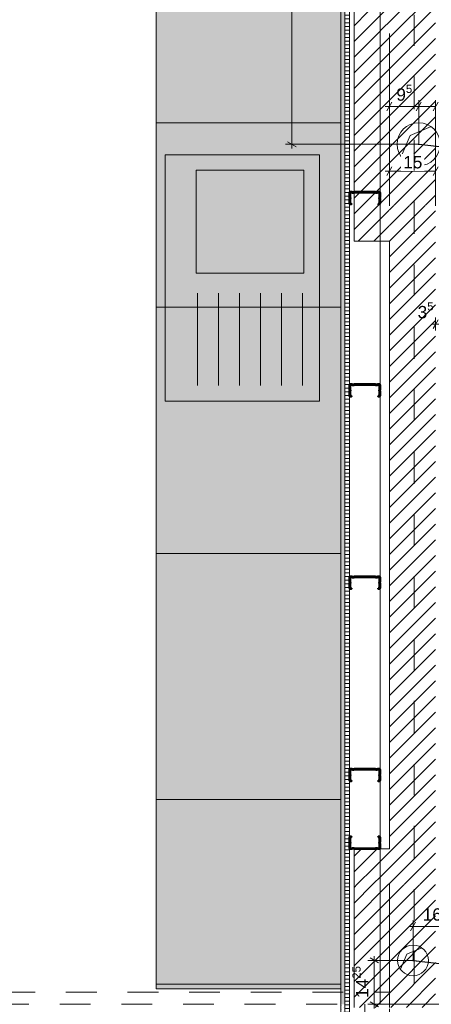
# Model space of a CAD drawing. Header units: metres. Extents: x -3.5 to 65.3, y -10.9 to 16.7.
# Tile 74 of 184: x 38.9 to 40.2, y 0.7 to 3.9. Entities that reach past the tile are written whole.
import ezdxf

# ---------------------------------------------------------------- set-up
doc = ezdxf.new("R2010")
doc.units = ezdxf.units.M
doc.header["$MEASUREMENT"] = 0
for name, pattern in [('Strichlinie doppelt', [0.218722, 0.105833, -0.042333, 0.028222, -0.042333]), ('Untersicht', [0.04, 0.03, -0.01]), ('Wipeout_Contour', [1, 0, -1])]:
    doc.linetypes.add(name, pattern=pattern)
for name, color, linetype in [('102 - Bemaßung_ Beschriftung.Detail_ Ausschnitt', 7, 'Continuous'), ('451 - Universal.Achsen Raster', 7, 'Continuous'), ('605 - Struktur.Wand Innen', 7, 'Continuous'), ('608 - Struktur.Träger', 7, 'Continuous'), ('650 - Abdeckung.Fußboden Aufbau', 7, 'Continuous'), ('653 - Abdeckung.TB Verkofferung', 7, 'Continuous'), ('660 - Unterkonstruktion.Trockenbau', 7, 'Continuous'), ('703 - Einrichtung.Möbel Küche', 7, 'Continuous'), ('Abbruch_603 - Struktur.Bodenplatte_ Decke Roh', 7, 'Continuous'), ('Abbruch_605 - Struktur.Wand Innen', 7, 'Continuous'), ('Neubau_102 - Bemaßung_ Beschriftung.Detail_ Ausschnitt', 7, 'Continuous'), ('Neubau_603 - Struktur.Bodenplatte_ Decke Roh', 7, 'Continuous'), ('Neubau_605 - Struktur.Wand Innen', 7, 'Continuous'), ('Neubau_606 - Struktur.Wand Innen Ausbau', 7, 'Continuous')]:
    doc.layers.add(name, color=color, linetype=linetype)
doc.styles.add('ERSTELLTER_STIL_1', font='txt')
doc.linetypes.add('Abbruch 1', pattern='A,0,[1,2022.0244.A_L5A-PL07.11_iB_1.OG Detail - WC ( 2.26 - 2.27 )1.Shx,S=0.000793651,R=0,X=0,Y=0],-0.1,0', length=0.1)
doc.dimstyles.new('ERSTELLTER_STIL__3', dxfattribs={"dimtxt": 0.04, "dimasz": 0.02128, "dimexe": 0.18, "dimexo": 0.0625, "dimgap": 0, "dimtad": 1, "dimtih": 1, "dimtoh": 1, "dimzin": 0, "dimdsep": 46, "dimtxsty": 'ERSTELLTER_STIL_1', "dimblk": 'ARROWHEAD_2', "dimblk1": 'ARROWHEAD_2', "dimblk2": 'ARROWHEAD_2', "dimcen": 0.09, "dimse1": 1, "dimse2": 1, "dimclrd": 7, "dimclre": 7, "dimclrt": 7, "dimazin": 0, "dimtfac": 1, "dimtdec": 4, "dimtmove": 0, "dimatfit": 3, "dimfxl": 1, "dimtolj": 1, "dimtzin": 0, "dimarcsym": 0})
doc.dimstyles.new('ERSTELLTER_STIL__5', dxfattribs={"dimtxt": 0.04, "dimasz": 0.02128, "dimexe": 0.18, "dimexo": 0.0625, "dimgap": 0, "dimtad": 1, "dimtih": 1, "dimtoh": 1, "dimzin": 0, "dimdsep": 46, "dimtxsty": 'ERSTELLTER_STIL_1', "dimblk": 'ARROWHEAD_2', "dimblk1": 'ARROWHEAD_2', "dimblk2": 'ARROWHEAD_2', "dimcen": 0.09, "dimclrd": 7, "dimclre": 7, "dimclrt": 7, "dimazin": 0, "dimtfac": 1, "dimtdec": 4, "dimtmove": 0, "dimatfit": 3, "dimfxl": 1, "dimtolj": 1, "dimtzin": 0, "dimarcsym": 0})
doc.dimstyles.new('ERSTELLTER_STIL__6', dxfattribs={"dimtxt": 0.04, "dimasz": 0.02128, "dimexe": 0.18, "dimexo": 0.0625, "dimgap": 0, "dimtad": 1, "dimzin": 0, "dimdsep": 46, "dimtxsty": 'ERSTELLTER_STIL_1', "dimblk": 'ARROWHEAD_2', "dimblk1": 'ARROWHEAD_2', "dimblk2": 'ARROWHEAD_2', "dimcen": 0.09, "dimclrd": 7, "dimclre": 7, "dimclrt": 7, "dimazin": 0, "dimtfac": 1, "dimtdec": 4, "dimtmove": 0, "dimatfit": 3, "dimfxl": 1, "dimtolj": 1, "dimtzin": 0, "dimarcsym": 0})
doc.dimstyles.new('ERSTELLTER_STIL__7', dxfattribs={"dimtxt": 0.18, "dimasz": 0.010944, "dimexe": 0.18, "dimexo": 0.0625, "dimgap": 0, "dimtad": 0, "dimtih": 1, "dimtoh": 1, "dimdec": 4, "dimzin": 0, "dimdsep": 46, "dimcen": 0.09, "dimadec": 0, "dimazin": 0, "dimtfac": 1, "dimtdec": 4, "dimtmove": 0, "dimatfit": 3, "dimldrblk": 'ARROWHEAD_11', "dimfxl": 1, "dimtolj": 1, "dimtzin": 0, "dimarcsym": 0})
pattern_1 = [(45, (0, 0), (-0.025455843, 0.025455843), [])]
pattern_2 = [(45, (0, 0), (-0.0070710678, 0.0070710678), [0, -0.01])]
pattern_3 = [(0, (0, 0), (0, 0.0120000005), [])]

# ---------------------------------------------------------------- blocks, each defined once
blk = doc.blocks.new('*D332')
at = {"layer": '102 - Bemaßung_ Beschriftung.Detail_ Ausschnitt', "color": 7, "linetype": 'Continuous', "lineweight": 5}
for p, q in [((40.1863, 2.9205), (40.2, 2.9205)), ((40.2081, 2.9345), (40.1919, 2.9065)), ((40.2, 2.8995), (40.2, 2.9415)), ((40.2, 2.9205), (40.235, 2.9205)), ((40.2431, 2.9345), (40.2269, 2.9065)), ((40.235, 2.8995), (40.235, 2.9415))]:
    blk.add_line(p, q, dxfattribs=at)
at = {"layer": '102 - Bemaßung_ Beschriftung.Detail_ Ausschnitt', "color": 7, "lineweight": 5, "insert": (40.1415, 2.9278), "char_height": 0.04, "attachment_point": 7, "style": 'ERSTELLTER_STIL_1'}
blk.add_mtext('\\A1;{\\pql;\\fArial|b0|i0|c0|p38;3\\fArial|b0|i0|c0|p38;\\A1{\\H.66x;\\S5^  ;}}', dxfattribs=at)
blk = doc.blocks.new('ARROWHEAD_2')
at = {"color": 0, "linetype": 'Continuous', "lineweight": 0}
for p, q in [((0, 0), (-1, 0)), ((-0.38, -0.66), (0.38, 0.66))]:
    blk.add_line(p, q, dxfattribs=at)
blk = doc.blocks.new('*D404')
at = {"layer": '102 - Bemaßung_ Beschriftung.Detail_ Ausschnitt', "color": 7, "linetype": 'Continuous', "lineweight": 5}
for p, q in [((40.1128, 0.9629), (40.1265, 0.9629)), ((40.1346, 0.9769), (40.1184, 0.9489)), ((40.1265, 0.8525), (40.1265, 0.9839)), ((40.1265, 0.9629), (40.29, 0.9629)), ((40.2819, 0.9489), (40.2981, 0.9769)), ((40.29, 0.71), (40.29, 0.9839)), ((40.29, 0.9629), (40.3037, 0.9629))]:
    blk.add_line(p, q, dxfattribs=at)
at = {"layer": '102 - Bemaßung_ Beschriftung.Detail_ Ausschnitt', "color": 7, "lineweight": 5, "insert": (40.1579, 0.9702), "char_height": 0.04, "attachment_point": 7, "style": 'ERSTELLTER_STIL_1'}
blk.add_mtext('\\A1;{\\pql;\\fArial|b0|i0|c0|p38;16\\fArial|b0|i0|c0|p38;\\A1{\\H.66x;\\S35^  ;}}', dxfattribs=at)
blk = doc.blocks.new('*D405')
at = {"layer": '102 - Bemaßung_ Beschriftung.Detail_ Ausschnitt', "color": 7, "linetype": 'Continuous', "lineweight": 5}
for p, q in [((40.0009, 0.8525), (40.0009, 0.8662)), ((40.1265, 0.8525), (39.9799, 0.8525)), ((40.0149, 0.8444), (39.9869, 0.8606)), ((40.0009, 0.71), (40.0009, 0.8525)), ((40.29, 0.71), (39.9799, 0.71)), ((39.9869, 0.7181), (40.0149, 0.7019)), ((40.0009, 0.6963), (40.0009, 0.71))]:
    blk.add_line(p, q, dxfattribs=at)
at = {"layer": '102 - Bemaßung_ Beschriftung.Detail_ Ausschnitt', "color": 7, "lineweight": 5, "insert": (39.9933, 0.7309), "char_height": 0.04, "attachment_point": 7, "rotation": 90, "style": 'ERSTELLTER_STIL_1'}
blk.add_mtext('\\A1;{\\pql;\\fArial|b0|i0|c0|p38;14\\fArial|b0|i0|c0|p38;\\A1{\\H.66x;\\S25^  ;}}', dxfattribs=at)
blk = doc.blocks.new('*D406')
at = {"layer": '102 - Bemaßung_ Beschriftung.Detail_ Ausschnitt', "color": 7, "linetype": 'Continuous', "lineweight": 5}
for p, q in [((40.05, 3.305), (40.05, 3.6484)), ((40.0363, 3.6274), (40.05, 3.6274)), ((40.0581, 3.6414), (40.0419, 3.6134))]:
    blk.add_line(p, q, dxfattribs=at)
blk = doc.blocks.new('*D407')
at = {"layer": '102 - Bemaßung_ Beschriftung.Detail_ Ausschnitt', "color": 7, "linetype": 'Continuous', "lineweight": 5}
for p, q in [((40.05, 3.305), (40.05, 3.6484)), ((40.0581, 3.6414), (40.0419, 3.6134))]:
    blk.add_line(p, q, dxfattribs=at)
blk = doc.blocks.new('*D408')
at = {"layer": '102 - Bemaßung_ Beschriftung.Detail_ Ausschnitt', "color": 7, "linetype": 'Continuous', "lineweight": 5}
for p, q in [((40.05, 3.305), (40.05, 3.6484)), ((40.145, 3.505), (40.145, 3.6484)), ((40.0581, 3.6414), (40.0419, 3.6134)), ((40.05, 3.6274), (40.145, 3.6274)), ((40.1531, 3.6414), (40.1369, 3.6134))]:
    blk.add_line(p, q, dxfattribs=at)
at = {"layer": '102 - Bemaßung_ Beschriftung.Detail_ Ausschnitt', "color": 7, "lineweight": 5, "insert": (40.0723, 3.6347), "char_height": 0.04, "attachment_point": 7, "style": 'ERSTELLTER_STIL_1'}
blk.add_mtext('\\A1;{\\pql;\\fArial|b0|i0|c0|p38;9\\fArial|b0|i0|c0|p38;\\A1{\\H.66x;\\S5^  ;}}', dxfattribs=at)
blk = doc.blocks.new('*D409')
at = {"layer": '102 - Bemaßung_ Beschriftung.Detail_ Ausschnitt', "color": 7, "linetype": 'Continuous', "lineweight": 5}
for p, q in [((40.145, 3.505), (40.145, 3.6484)), ((40.2, 3.305), (40.2, 3.6484)), ((40.1531, 3.6414), (40.1369, 3.6134)), ((40.145, 3.6274), (40.2, 3.6274)), ((40.1919, 3.6134), (40.2081, 3.6414))]:
    blk.add_line(p, q, dxfattribs=at)
blk = doc.blocks.new('*D412')
at = {"layer": '102 - Bemaßung_ Beschriftung.Detail_ Ausschnitt', "color": 7, "linetype": 'Continuous', "lineweight": 5}
for p, q in [((40.29, 5.19), (39.7123, 5.19)), ((39.7193, 5.1981), (39.7473, 5.1819)), ((39.7333, 3.505), (39.7333, 5.19)), ((40.145, 3.505), (39.7123, 3.505)), ((39.7193, 3.5131), (39.7473, 3.4969)), ((39.7333, 3.4913), (39.7333, 3.505))]:
    blk.add_line(p, q, dxfattribs=at)
at = {"layer": '102 - Bemaßung_ Beschriftung.Detail_ Ausschnitt', "color": 7, "lineweight": 5, "insert": (39.733, 4.2843), "char_height": 0.04, "attachment_point": 7, "rotation": 90, "style": 'ERSTELLTER_STIL_1'}
blk.add_mtext('\\A1;{\\pql;\\fArial|b0|i0|c0|p38;1,68\\fArial|b0|i0|c0|p38;\\A1{\\H.66x;\\S5^  ;}}', dxfattribs=at)
blk = doc.blocks.new('*D422')
at = {"layer": '102 - Bemaßung_ Beschriftung.Detail_ Ausschnitt', "color": 7, "linetype": 'Continuous', "lineweight": 5}
for p, q in [((40.0581, 3.4319), (40.0419, 3.4039)), ((40.05, 3.305), (40.05, 3.4389)), ((40.2081, 3.4319), (40.1919, 3.4039)), ((40.2, 3.305), (40.2, 3.4389)), ((40.0363, 3.4179), (40.05, 3.4179)), ((40.05, 3.4179), (40.2, 3.4179))]:
    blk.add_line(p, q, dxfattribs=at)
at = {"color": 254, "linetype": 'Wipeout_Contour', "lineweight": 0, "ltscale": 161.102942}
blk.add_wipeout([(40.0871, 3.4184), (40.1629, 3.4184), (40.1629, 3.4734), (40.0871, 3.4734)], dxfattribs=at).dxf.layer = '102 - Bemaßung_ Beschriftung.Detail_ Ausschnitt'
at = {"layer": '102 - Bemaßung_ Beschriftung.Detail_ Ausschnitt', "color": 7, "lineweight": 5, "insert": (40.0946, 3.4259), "char_height": 0.04, "attachment_point": 7, "style": 'ERSTELLTER_STIL_1'}
blk.add_mtext('\\A1;{\\pql;\\fArial|b0|i0|c0|p38;15}', dxfattribs=at)
blk = doc.blocks.new('ARROWHEAD_11')
at = {"color": 0, "linetype": 'Continuous', "lineweight": 0}
blk.add_line((0, 0), (-1, 0), dxfattribs=at)
at = {"color": 0, "linetype": 'Continuous', "lineweight": 0, "const_width": 0.25, "flags": 128}
blk.add_lwpolyline([(-0.125, 0, 1), (0.125, 0, 1)], format="xyb", close=True, dxfattribs=at)

msp = doc.modelspace()

# ---------------------------------------------------------------- hatches: boundary and pattern name
at = {"layer": '703 - Einrichtung.Möbel Küche', "linetype": 'Continuous', "lineweight": 0, "true_color": 0xffffff}
for points in [[(39.2925, 0.76), (39.8925, 0.76), (39.8925, 5.19), (39.2925, 5.19)], [(39.8225, 3.4705), (39.3225, 3.4705), (39.3225, 2.6705), (39.8225, 2.6705)]]:
    msp.add_hatch(color=7, dxfattribs=at).paths.add_polyline_path(points)
at = {"layer": 'Abbruch_605 - Struktur.Wand Innen', "linetype": 'Continuous', "lineweight": 0, "true_color": 0x000000}
h = msp.add_hatch(dxfattribs=at)
h.set_pattern_fill('MW_Ziegel_0001', color=18, style=0, pattern_type=2)
h.set_pattern_definition(pattern_1)
h.paths.add_polyline_path([(40.2, 3.865), (40.05, 3.865), (40.05, 3.305), (40.2, 3.305)])
h = msp.add_hatch(dxfattribs=at)
h.set_pattern_fill('MW_Ziegel_0001', color=18, style=0, pattern_type=2)
h.set_pattern_definition(pattern_1)
h.paths.add_polyline_path([(40.2, 1.1), (40.05, 1.1), (40.05, 0.7), (40.2, 0.7)])
at = {"layer": 'Neubau_605 - Struktur.Wand Innen', "linetype": 'Continuous', "lineweight": 0, "true_color": 0x000000}
h = msp.add_hatch(dxfattribs=at)
h.set_pattern_fill('MW_Ziegel_0001', color=18, style=0, pattern_type=2)
h.set_pattern_definition(pattern_1)
h.paths.add_polyline_path([(40.05, 3.305), (39.935, 3.305), (39.935, 3.19)])
h = msp.add_hatch(dxfattribs=at)
h.set_pattern_fill('MW_Ziegel_0001', color=18, style=0, pattern_type=2)
h.set_pattern_definition(pattern_1)
h.paths.add_polyline_path([(40.05, 3.305), (39.935, 3.19), (40.05, 3.19)])
at = {"layer": 'Neubau_606 - Struktur.Wand Innen Ausbau', "linetype": 'Continuous', "lineweight": 0, "true_color": 0x000000}
h = msp.add_hatch(dxfattribs=at)
h.set_pattern_fill('Gips_0001', color=18, style=0, pattern_type=2)
h.set_pattern_definition(pattern_2)
h.paths.add_polyline_path([(39.8925, 5.19), (39.8925, 0.71), (39.905, 0.71), (39.905, 5.19)])
h = msp.add_hatch(dxfattribs=at)
h.set_pattern_fill('Holz__Sperrholz_1_0001', color=18, style=0, pattern_type=2)
h.set_pattern_definition(pattern_3)
h.paths.add_polyline_path([(39.905, 5.19), (39.905, 0.71), (39.92, 0.71), (39.92, 5.19)])
h = msp.add_hatch(dxfattribs=at)
h.set_pattern_fill('Gips_0001', color=18, style=0, pattern_type=2)
h.set_pattern_definition(pattern_2)
h.paths.add_polyline_path([(39.8925, 0.71), (39.8925, 0.255), (39.905, 0.255), (39.905, 0.71)])
h = msp.add_hatch(dxfattribs=at)
h.set_pattern_fill('Holz__Sperrholz_1_0001', color=18, style=0, pattern_type=2)
h.set_pattern_definition(pattern_3)
h.paths.add_polyline_path([(39.905, 0.71), (39.905, 0.255), (39.92, 0.255), (39.92, 0.71)])

# ---------------------------------------------------------------- linework, layer by layer
at = {"layer": '608 - Struktur.Träger', "color": 7, "linetype": 'Untersicht', "lineweight": 13}
msp.add_line((0.38, 0.71), (61.88, 0.71), dxfattribs=at)
at = {"layer": '650 - Abdeckung.Fußboden Aufbau', "color": 7, "linetype": 'Continuous', "lineweight": 13, "flags": 128}
msp.add_lwpolyline([(36.6, 0.71), (36.69, 0.71), (36.69, 0.255), (39.8925, 0.255), (39.8925, 5.8285), (38.86, 5.8285)], dxfattribs=at)
at = {"layer": '653 - Abdeckung.TB Verkofferung', "color": 7, "linetype": 'Untersicht', "lineweight": 9}
for p in [(36.6, 0.7495), (40.05, 0.195)]:
    msp.add_line(p, (40.05, 0.7495), dxfattribs=at)
at = {"layer": '660 - Unterkonstruktion.Trockenbau', "color": 7, "linetype": 'Continuous', "lineweight": 50, "flags": 128}
for points in [[(40.0134, 3.3118), (40.0134, 3.31), (40.0174, 3.31, 0.414214), (40.0194, 3.312), (40.0194, 3.3281, 0.267949), (40.0184, 3.3298, -0.57735), (40.0184, 3.3302, 0.267949), (40.0194, 3.3319), (40.0194, 3.348, 0.414214), (40.0174, 3.35), (40.0119, 3.35, 0.250492), (40.0102, 3.3491, -0.250492), (40.01, 3.349), (40.0058, 3.349, -0.250492), (40.0056, 3.3491, 0.250492), (40.0039, 3.35), (39.9361, 3.35, 0.250492), (39.9344, 3.3491, -0.250492), (39.9342, 3.349), (39.93, 3.349, -0.250492), (39.9298, 3.3491, 0.250492), (39.9281, 3.35), (39.9226, 3.35, 0.414214), (39.9206, 3.348), (39.9206, 3.3319, 0.267949), (39.9216, 3.3302, -0.57735), (39.9216, 3.3298, 0.267949), (39.9206, 3.3281), (39.9206, 3.312, 0.414214), (39.9226, 3.31), (39.9266, 3.31), (39.9266, 3.3118), (39.9226, 3.3118, -0.414214), (39.9223, 3.312), (39.9223, 3.3281, -0.267949), (39.9225, 3.3283, 0.57735), (39.9225, 3.3317, -0.267949), (39.9223, 3.3319), (39.9223, 3.348, -0.414214), (39.9226, 3.3483), (39.9281, 3.3483, -0.250492), (39.9283, 3.3481, 0.250492), (39.93, 3.3473), (39.9342, 3.3473, 0.250492), (39.9359, 3.3481, -0.250492), (39.9361, 3.3483), (40.0039, 3.3483, -0.250492), (40.0041, 3.3481, 0.250492), (40.0058, 3.3473), (40.01, 3.3473, 0.250492), (40.0117, 3.3481, -0.250492), (40.0119, 3.3483), (40.0174, 3.3483, -0.414214), (40.0176, 3.348), (40.0176, 3.3319, -0.267949), (40.0175, 3.3317, 0.57735), (40.0175, 3.3283, -0.267949), (40.0176, 3.3281), (40.0176, 3.312, -0.414214), (40.0174, 3.3118)], [(40.0134, 2.6868), (40.0134, 2.685), (40.0174, 2.685, 0.414214), (40.0194, 2.687), (40.0194, 2.7031, 0.267949), (40.0184, 2.7048, -0.57735), (40.0184, 2.7052, 0.267949), (40.0194, 2.7069), (40.0194, 2.723, 0.414214), (40.0174, 2.725), (40.0119, 2.725, 0.250492), (40.0102, 2.7241, -0.250492), (40.01, 2.724), (40.0058, 2.724, -0.250492), (40.0056, 2.7241, 0.250492), (40.0039, 2.725), (39.9361, 2.725, 0.250492), (39.9344, 2.7241, -0.250492), (39.9342, 2.724), (39.93, 2.724, -0.250492), (39.9298, 2.7241, 0.250492), (39.9281, 2.725), (39.9226, 2.725, 0.414214), (39.9206, 2.723), (39.9206, 2.7069, 0.267949), (39.9216, 2.7052, -0.57735), (39.9216, 2.7048, 0.267949), (39.9206, 2.7031), (39.9206, 2.687, 0.414214), (39.9226, 2.685), (39.9266, 2.685), (39.9266, 2.6868), (39.9226, 2.6868, -0.414214), (39.9223, 2.687), (39.9223, 2.7031, -0.267949), (39.9225, 2.7033, 0.57735), (39.9225, 2.7067, -0.267949), (39.9223, 2.7069), (39.9223, 2.723, -0.414214), (39.9226, 2.7233), (39.9281, 2.7233, -0.250492), (39.9283, 2.7231, 0.250492), (39.93, 2.7223), (39.9342, 2.7223, 0.250492), (39.9359, 2.7231, -0.250492), (39.9361, 2.7233), (40.0039, 2.7233, -0.250492), (40.0041, 2.7231, 0.250492), (40.0058, 2.7223), (40.01, 2.7223, 0.250492), (40.0117, 2.7231, -0.250492), (40.0119, 2.7233), (40.0174, 2.7233, -0.414214), (40.0176, 2.723), (40.0176, 2.7069, -0.267949), (40.0175, 2.7067, 0.57735), (40.0175, 2.7033, -0.267949), (40.0176, 2.7031), (40.0176, 2.687, -0.414214), (40.0174, 2.6868)], [(40.0134, 2.0618), (40.0134, 2.06), (40.0174, 2.06, 0.414214), (40.0194, 2.062), (40.0194, 2.0781, 0.267949), (40.0184, 2.0798, -0.57735), (40.0184, 2.0802, 0.267949), (40.0194, 2.0819), (40.0194, 2.098, 0.414214), (40.0174, 2.1), (40.0119, 2.1, 0.250492), (40.0102, 2.0991, -0.250492), (40.01, 2.099), (40.0058, 2.099, -0.250492), (40.0056, 2.0991, 0.250492), (40.0039, 2.1), (39.9361, 2.1, 0.250492), (39.9344, 2.0991, -0.250492), (39.9342, 2.099), (39.93, 2.099, -0.250492), (39.9298, 2.0991, 0.250492), (39.9281, 2.1), (39.9226, 2.1, 0.414214), (39.9206, 2.098), (39.9206, 2.0819, 0.267949), (39.9216, 2.0802, -0.57735), (39.9216, 2.0798, 0.267949), (39.9206, 2.0781), (39.9206, 2.062, 0.414214), (39.9226, 2.06), (39.9266, 2.06), (39.9266, 2.0618), (39.9226, 2.0618, -0.414214), (39.9223, 2.062), (39.9223, 2.0781, -0.267949), (39.9225, 2.0783, 0.57735), (39.9225, 2.0817, -0.267949), (39.9223, 2.0819), (39.9223, 2.098, -0.414214), (39.9226, 2.0983), (39.9281, 2.0983, -0.250492), (39.9283, 2.0981, 0.250492), (39.93, 2.0973), (39.9342, 2.0973, 0.250492), (39.9359, 2.0981, -0.250492), (39.9361, 2.0983), (40.0039, 2.0983, -0.250492), (40.0041, 2.0981, 0.250492), (40.0058, 2.0973), (40.01, 2.0973, 0.250492), (40.0117, 2.0981, -0.250492), (40.0119, 2.0983), (40.0174, 2.0983, -0.414214), (40.0176, 2.098), (40.0176, 2.0819, -0.267949), (40.0175, 2.0817, 0.57735), (40.0175, 2.0783, -0.267949), (40.0176, 2.0781), (40.0176, 2.062, -0.414214), (40.0174, 2.0618)], [(40.0134, 1.4368), (40.0134, 1.435), (40.0174, 1.435, 0.414214), (40.0194, 1.437), (40.0194, 1.4531, 0.267949), (40.0184, 1.4548, -0.57735), (40.0184, 1.4552, 0.267949), (40.0194, 1.4569), (40.0194, 1.473, 0.414214), (40.0174, 1.475), (40.0119, 1.475, 0.250492), (40.0102, 1.4741, -0.250492), (40.01, 1.474), (40.0058, 1.474, -0.250492), (40.0056, 1.4741, 0.250492), (40.0039, 1.475), (39.9361, 1.475, 0.250492), (39.9344, 1.4741, -0.250492), (39.9342, 1.474), (39.93, 1.474, -0.250492), (39.9298, 1.4741, 0.250492), (39.9281, 1.475), (39.9226, 1.475, 0.414214), (39.9206, 1.473), (39.9206, 1.4569, 0.267949), (39.9216, 1.4552, -0.57735), (39.9216, 1.4548, 0.267949), (39.9206, 1.4531), (39.9206, 1.437, 0.414214), (39.9226, 1.435), (39.9266, 1.435), (39.9266, 1.4368), (39.9226, 1.4368, -0.414214), (39.9223, 1.437), (39.9223, 1.4531, -0.267949), (39.9225, 1.4533, 0.57735), (39.9225, 1.4567, -0.267949), (39.9223, 1.4569), (39.9223, 1.473, -0.414214), (39.9226, 1.4733), (39.9281, 1.4733, -0.250492), (39.9283, 1.4731, 0.250492), (39.93, 1.4723), (39.9342, 1.4723, 0.250492), (39.9359, 1.4731, -0.250492), (39.9361, 1.4733), (40.0039, 1.4733, -0.250492), (40.0041, 1.4731, 0.250492), (40.0058, 1.4723), (40.01, 1.4723, 0.250492), (40.0117, 1.4731, -0.250492), (40.0119, 1.4733), (40.0174, 1.4733, -0.414214), (40.0176, 1.473), (40.0176, 1.4569, -0.267949), (40.0175, 1.4567, 0.57735), (40.0175, 1.4533, -0.267949), (40.0176, 1.4531), (40.0176, 1.437, -0.414214), (40.0174, 1.4368)], [(40.0134, 1.2532), (40.0134, 1.255), (40.0174, 1.255, -0.414214), (40.0194, 1.253), (40.0194, 1.2369, -0.267949), (40.0184, 1.2352, 0.57735), (40.0184, 1.2348, -0.267949), (40.0194, 1.233), (40.0194, 1.217, -0.414214), (40.0174, 1.215), (40.0119, 1.215, -0.250492), (40.0102, 1.2159, 0.250492), (40.01, 1.216), (40.0058, 1.216, 0.250492), (40.0056, 1.2159, -0.250492), (40.0039, 1.215), (39.9361, 1.215, -0.250492), (39.9344, 1.2159, 0.250492), (39.9342, 1.216), (39.93, 1.216, 0.250492), (39.9298, 1.2159, -0.250492), (39.9281, 1.215), (39.9226, 1.215, -0.414214), (39.9206, 1.217), (39.9206, 1.233, -0.267949), (39.9216, 1.2348, 0.57735), (39.9216, 1.2352, -0.267949), (39.9206, 1.2369), (39.9206, 1.253, -0.414214), (39.9226, 1.255), (39.9266, 1.255), (39.9266, 1.2532), (39.9226, 1.2532, 0.414214), (39.9223, 1.253), (39.9223, 1.2369, 0.267949), (39.9225, 1.2367, -0.57735), (39.9225, 1.2333, 0.267949), (39.9223, 1.233), (39.9223, 1.217, 0.414214), (39.9226, 1.2167), (39.9281, 1.2167, 0.250492), (39.9283, 1.2168, -0.250492), (39.93, 1.2177), (39.9342, 1.2177, -0.250492), (39.9359, 1.2168, 0.250492), (39.9361, 1.2167), (40.0039, 1.2167, 0.250492), (40.0041, 1.2168, -0.250492), (40.0058, 1.2177), (40.01, 1.2177, -0.250492), (40.0117, 1.2168, 0.250492), (40.0119, 1.2167), (40.0174, 1.2167, 0.414214), (40.0176, 1.217), (40.0176, 1.233, 0.267949), (40.0175, 1.2333, -0.57735), (40.0175, 1.2367, 0.267949), (40.0176, 1.2369), (40.0176, 1.253, 0.414214), (40.0174, 1.2532)]]:
    msp.add_lwpolyline(points, format="xyb", close=True, dxfattribs=at)
at = {"layer": '703 - Einrichtung.Möbel Küche', "color": 7, "linetype": 'Continuous', "lineweight": 5}
for p, q in [((39.2925, 3.575), (39.8925, 3.575)), ((39.2925, 2.975), (39.8925, 2.975)), ((39.2925, 2.175), (39.8925, 2.175)), ((39.2925, 1.375), (39.8925, 1.375)), ((39.2925, 0.775), (39.8925, 0.775))]:
    msp.add_line(p, q, dxfattribs=at)
at = {"layer": '703 - Einrichtung.Möbel Küche', "color": 7, "linetype": 'Continuous', "lineweight": 9}
for p, q in [((39.4225, 3.0855), (39.4225, 3.4205)), ((39.4225, 3.4205), (39.7725, 3.4205)), ((39.7725, 3.4205), (39.7725, 3.0855)), ((39.7725, 3.0855), (39.4225, 3.0855)), ((39.4275, 3.0205), (39.4275, 2.7205)), ((39.4955, 3.0205), (39.4955, 2.7205)), ((39.5635, 3.0205), (39.5635, 2.7205)), ((39.6315, 3.0205), (39.6315, 2.7205)), ((39.6995, 3.0205), (39.6995, 2.7205)), ((39.7675, 3.0205), (39.7675, 2.7205))]:
    msp.add_line(p, q, dxfattribs=at)
at = {"layer": '703 - Einrichtung.Möbel Küche', "color": 7, "linetype": 'Continuous', "lineweight": 9, "flags": 128}
for points in [[(39.2925, 0.76), (39.2925, 5.19), (39.8925, 5.19), (39.8925, 0.76)], [(39.8225, 3.4705), (39.8225, 2.6705), (39.3225, 2.6705), (39.3225, 3.4705)]]:
    msp.add_lwpolyline(points, close=True, dxfattribs=at)
at = {"layer": 'Abbruch_603 - Struktur.Bodenplatte_ Decke Roh', "color": 7, "linetype": 'Abbruch 1', "lineweight": 18}
for centre, radius, start, end in [((40.145, 3.505), 0.07, 90, 180), ((40.145, 3.505), 0.07, 0, 90), ((40.145, 3.505), 0.07, 180, 270), ((40.145, 3.505), 0.07, 270, 0), ((40.1265, 0.8525), 0.05, 90, 180), ((40.1265, 0.8525), 0.05, 0, 90), ((40.1265, 0.8525), 0.05, 180, 270), ((40.1265, 0.8525), 0.05, 270, 0)]:
    msp.add_arc(centre, radius, start, end, dxfattribs=at)
at = {"layer": 'Abbruch_605 - Struktur.Wand Innen', "color": 7, "linetype": 'Abbruch 1', "lineweight": 18, "flags": 128}
for points in [[(40.05, 3.865), (40.05, 3.305)], [(40.05, 1.1), (40.05, 0.7)]]:
    msp.add_lwpolyline(points, dxfattribs=at)
at = {"layer": 'Neubau_603 - Struktur.Bodenplatte_ Decke Roh', "color": 1, "linetype": 'Continuous', "lineweight": 5}
for p, q in [((40.117, 3.533), (40.1852, 3.5623)), ((40.0877, 3.4647), (40.117, 3.533)), ((40.0856, 0.8237), (40.1065, 0.8725)), ((40.1065, 0.8725), (40.1553, 0.8934))]:
    msp.add_line(p, q, dxfattribs=at)
at = {"layer": 'Neubau_605 - Struktur.Wand Innen', "color": 1, "linetype": 'Continuous', "lineweight": 18, "flags": 128}
for points in [[(39.935, 3.98), (39.935, 3.865)], [(39.935, 3.865), (39.935, 3.305)], [(39.935, 3.19), (39.935, 3.305)], [(39.935, 3.19), (40.05, 3.19)], [(39.935, 1.215), (39.935, 0.7)]]:
    msp.add_lwpolyline(points, dxfattribs=at)
at = {"layer": 'Neubau_606 - Struktur.Wand Innen Ausbau', "color": 1, "linetype": 'Continuous', "lineweight": 9}
for p, q in [((39.905, 5.19), (39.905, 0.71)), ((39.905, 0.71), (39.905, 0.255))]:
    msp.add_line(p, q, dxfattribs=at)
at = {"layer": 'Neubau_606 - Struktur.Wand Innen Ausbau', "color": 1, "linetype": 'Continuous', "lineweight": 13}
for p, q in [((39.92, 5.19), (39.92, 0.71)), ((39.92, 0.71), (39.92, 0.255))]:
    msp.add_line(p, q, dxfattribs=at)
at = {"layer": 'Neubau_606 - Struktur.Wand Innen Ausbau', "color": 1, "linetype": 'Continuous', "lineweight": 13, "flags": 128}
for points in [[(39.8925, 5.19), (39.8925, 0.71)], [(40.02, 0.71), (40.02, 5.19)], [(39.8925, 0.71), (39.8925, 0.255)], [(39.97, 0.255), (39.97, 0.71)]]:
    msp.add_lwpolyline(points, dxfattribs=at)

# ---------------------------------------------------------------- dimensions: what is measured, and where the dimension line sits
at = {"layer": '102 - Bemaßung_ Beschriftung.Detail_ Ausschnitt', "color": 7, "linetype": 'Continuous', "lineweight": 5}
dim = msp.add_linear_dim(base=(40.0009, 0.8525), p1=(40.29, 0.71), p2=(40.1265, 0.8525), angle=90, dimstyle='ERSTELLTER_STIL__6', dxfattribs=at)
dim.commit()
dim.dimension.update_dxf_attribs({"geometry": '*D405', "text_midpoint": (39.9729, 0.8306), "dimtype": 160, "text_rotation": 90})

# ---------------------------------------------------------------- leaders
at = {"layer": 'Neubau_102 - Bemaßung_ Beschriftung.Detail_ Ausschnitt', "color": 1, "linetype": 'Continuous', "lineweight": 13, "annotation_type": 0, "has_hookline": 1, "hookline_direction": 0}
for points, text_width in [([(40.145, 3.505), (40.2316, 3.4949), (40.6843, 3.4949)], 0.3896), ([(40.1265, 0.8525), (40.2129, 0.8422), (40.6702, 0.8422)], 0.3078)]:
    msp.add_leader(points, dimstyle='ERSTELLTER_STIL__7', dxfattribs=dict(at, text_width=text_width))

# ---------------------------------------------------------------- next in the draw order: wipeouts: each hides what was drawn before it
at = {"color": 254, "linetype": 'Wipeout_Contour', "lineweight": 0, "ltscale": 161.525663}
msp.add_wipeout([(40.2, 5.1), (40.05, 5.1), (40.05, 3.865), (40.2, 3.865)], dxfattribs=at).dxf.layer = '605 - Struktur.Wand Innen'

# ---------------------------------------------------------------- next in the draw order: hatches: boundary and pattern name
at = {"layer": '605 - Struktur.Wand Innen', "linetype": 'Continuous', "lineweight": 0, "true_color": 0x000000}
h = msp.add_hatch(dxfattribs=at)
h.set_pattern_fill('MW_Ziegel_0001', color=18, style=0, pattern_type=2)
h.set_pattern_definition(pattern_1)
h.paths.add_polyline_path([(40.2, 5.1), (40.05, 5.1), (40.05, 3.865), (40.2, 3.865)])
at = {"layer": 'Neubau_605 - Struktur.Wand Innen', "linetype": 'Continuous', "lineweight": 0, "true_color": 0x000000}
h = msp.add_hatch(dxfattribs=at)
h.set_pattern_fill('MW_Ziegel_0001', color=18, style=0, pattern_type=2)
h.set_pattern_definition(pattern_1)
h.paths.add_polyline_path([(39.935, 3.865), (40.05, 3.865), (39.935, 3.98)])
h = msp.add_hatch(dxfattribs=at)
h.set_pattern_fill('MW_Ziegel_0001', color=18, style=0, pattern_type=2)
h.set_pattern_definition(pattern_1)
h.paths.add_polyline_path([(39.935, 3.98), (40.05, 3.865), (40.05, 3.98)])
h = msp.add_hatch(dxfattribs=at)
h.set_pattern_fill('MW_Ziegel_0001', color=18, style=0, pattern_type=2)
h.set_pattern_definition(pattern_1)
h.paths.add_polyline_path([(39.935, 3.865), (39.935, 3.305), (40.05, 3.305), (40.05, 3.865)])

# ---------------------------------------------------------------- next in the draw order: linework, layer by layer
at = {"layer": 'Neubau_605 - Struktur.Wand Innen', "color": 1, "linetype": 'Continuous', "lineweight": 18, "flags": 128}
msp.add_lwpolyline([(40.05, 3.305), (40.05, 3.865)], dxfattribs=at)

# ---------------------------------------------------------------- next in the draw order: dimensions: what is measured, and where the dimension line sits
at = {"layer": '102 - Bemaßung_ Beschriftung.Detail_ Ausschnitt', "color": 7, "linetype": 'Continuous', "lineweight": 5}
dim = msp.add_linear_dim(base=(39.73326, 5.18998), p1=(40.14497, 3.505), p2=(40.28999, 5.18998), angle=90, dimstyle='ERSTELLTER_STIL__6', dxfattribs=at)
dim.commit()
dim.dimension.update_dxf_attribs({"geometry": '*D412', "text_midpoint": (39.70526, 4.39024), "dimtype": 160, "text_rotation": 90})

# ---------------------------------------------------------------- next in the draw order: wipeouts: each hides what was drawn before it
at = {"color": 254, "linetype": 'Wipeout_Contour', "lineweight": 0, "ltscale": 160.811155}
msp.add_wipeout([(40.2, 3.305), (40.05, 3.305), (40.05, 1.1), (40.2, 1.1)], dxfattribs=at).dxf.layer = '605 - Struktur.Wand Innen'

# ---------------------------------------------------------------- next in the draw order: hatches: boundary and pattern name
at = {"layer": '605 - Struktur.Wand Innen', "linetype": 'Continuous', "lineweight": 0, "true_color": 0x000000}
h = msp.add_hatch(dxfattribs=at)
h.set_pattern_fill('MW_Ziegel_0001', color=18, style=0, pattern_type=2)
h.set_pattern_definition(pattern_1)
h.paths.add_polyline_path([(40.2, 3.305), (40.05, 3.305), (40.05, 1.1), (40.2, 1.1)])
at = {"layer": 'Neubau_605 - Struktur.Wand Innen', "linetype": 'Continuous', "lineweight": 0, "true_color": 0x000000}
h = msp.add_hatch(dxfattribs=at)
h.set_pattern_fill('MW_Ziegel_0001', color=18, style=0, pattern_type=2)
h.set_pattern_definition(pattern_1)
h.paths.add_polyline_path([(39.935, 1.215), (40.05, 1.1), (40.05, 1.215)])
h = msp.add_hatch(dxfattribs=at)
h.set_pattern_fill('MW_Ziegel_0001', color=18, style=0, pattern_type=2)
h.set_pattern_definition(pattern_1)
h.paths.add_polyline_path([(39.935, 1.1), (40.05, 1.1), (39.935, 1.215)])
h = msp.add_hatch(dxfattribs=at)
h.set_pattern_fill('MW_Ziegel_0001', color=18, style=0, pattern_type=2)
h.set_pattern_definition(pattern_1)
h.paths.add_polyline_path([(39.935, 1.1), (39.935, 0.7), (40.05, 0.7), (40.05, 1.1)])

# ---------------------------------------------------------------- next in the draw order: linework, layer by layer
at = {"layer": '605 - Struktur.Wand Innen', "color": 7, "linetype": 'Continuous', "lineweight": 18, "flags": 128}
msp.add_lwpolyline([(40.05, 3.19), (40.05, 1.215)], dxfattribs=at)
at = {"layer": 'Neubau_605 - Struktur.Wand Innen', "color": 1, "linetype": 'Continuous', "lineweight": 18, "flags": 128}
for points in [[(39.935, 1.215), (40.05, 1.215)], [(40.05, 0.7), (40.05, 1.1)]]:
    msp.add_lwpolyline(points, dxfattribs=at)

# ---------------------------------------------------------------- next in the draw order: dimensions: what is measured, and where the dimension line sits
at = {"layer": '102 - Bemaßung_ Beschriftung.Detail_ Ausschnitt', "color": 7, "linetype": 'Continuous', "lineweight": 5}
for base, p1, p2, dimstyle, picture, middle in [((40.14497, 3.62741), (40.05, 3.585), (40.14497, 3.505), 'ERSTELLTER_STIL__5', '*D408', (40.14156, 3.65541)), ((40.05, 3.6274062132), (40.05, 3.3049996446), (40.05, 3.5850002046), 'ERSTELLTER_STIL__5', '*D406', (40.0487414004, 3.6554062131)), ((40.05, 3.6274062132), (40.05, 3.5850002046), (40.05, 3.5850002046), 'ERSTELLTER_STIL__5', '*D407', (40.0487414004, 3.6554062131)), ((40.2, 3.62741), (40.14497, 3.505), (40.2, 3.305), 'ERSTELLTER_STIL__5', '*D409', (40.27736, 3.65541)), ((40.23503, 2.92049), (40.2, 0.89998), (40.23503, 2.63497), 'ERSTELLTER_STIL__3', '*D332', (40.21079, 2.94849)), ((40.29, 0.9629), (40.1265, 0.8525), (40.29, 0.71), 'ERSTELLTER_STIL__5', '*D404', (40.2576, 0.9909))]:
    dim = msp.add_linear_dim(base=base, p1=p1, p2=p2, dimstyle=dimstyle, dxfattribs=at)
    dim.commit()
    dim.dimension.update_dxf_attribs({"geometry": picture, "text_midpoint": middle, "dimtype": 160})

# ---------------------------------------------------------------- next in the draw order: dimensions: what is measured, and where the dimension line sits
dim = msp.add_linear_dim(base=(40.2, 3.4179), p1=(40.05, 2.2025), p2=(40.2, 2.2025), dimstyle='ERSTELLTER_STIL__5', dxfattribs=at)
dim.commit()
dim.dimension.update_dxf_attribs({"geometry": '*D422', "text_midpoint": (40.1251, 3.4459), "dimtype": 160})

# ---------------------------------------------------------------- next in the draw order: linework, layer by layer
at = {"layer": '451 - Universal.Achsen Raster', "color": 160, "linetype": 'Strichlinie doppelt', "lineweight": 9, "true_color": 0x3232ff}
msp.add_line((40.13, -10.585), (40.13, 16.355), dxfattribs=at)

doc.saveas('drawing.dxf')
